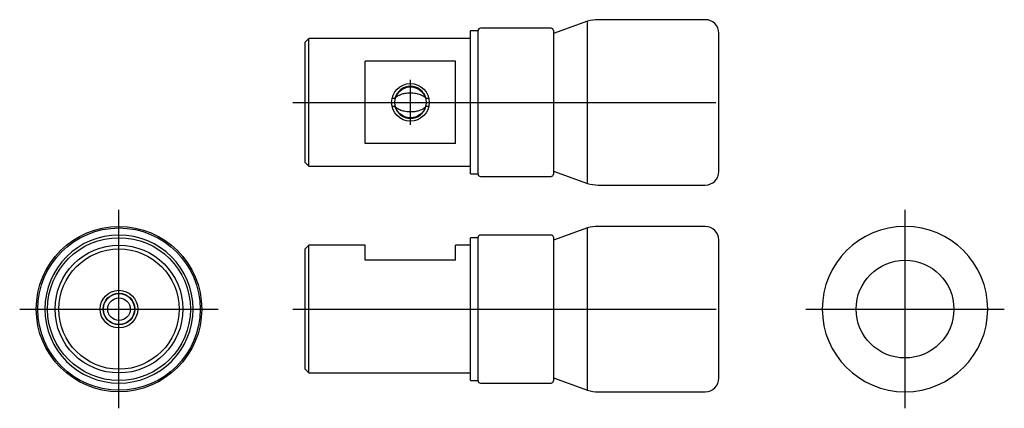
# Model space of a CAD drawing. Extents: x -61 to 70, y -13 to 38.
import ezdxf

# ---------------------------------------------------------------- set-up
doc = ezdxf.new("R2010")
doc.units = 0
doc.layers.get('0').update_dxf_attribs({"linetype": 'CONTINUOUS'})

# ---------------------------------------------------------------- blocks, each defined once
blk = doc.blocks.new('RBP017RCA-TV')
at = {"color": 7, "linetype": 'CONTINUOUS'}
for p, q in [((14.54, 10.79), (10, 9.15)), ((14.54, 0), (14.54, 10.79)), ((30.2, 11), (15.97, 11)), ((-1, 0), (-1, 9.5)), ((0, 9.5), (-1, 9.5)), ((0, -9.55), (0, 9.55)), ((9.7, 9.85), (0.3, 9.85)), ((10, 9.55), (10, -9.55)), ((32, 0), (32, 9.2)), ((-22.5, 8.5), (-23, 8)), ((-23, 0), (-23, 8)), ((-1, 8.5), (-22.5, 8.5)), ((-22.5, 0), (-22.5, 8.5)), ((-15, -5.48), (-15, 5.48)), ((-3, 5.48), (-15, 5.48)), ((-3, -5.48), (-3, 5.48)), ((-23, -8), (-23, 0)), ((-22.5, -8.5), (-22.5, 0)), ((-11.44, 0.54), (-11.06, 0.54)), ((-6.94, 0.54), (-6.56, 0.54)), ((-1, -9.5), (-1, 0)), ((14.54, -10.79), (14.54, 0)), ((32, -9.2), (32, 0)), ((-11.06, -0.54), (-11.44, -0.54)), ((-6.56, -0.54), (-6.94, -0.54)), ((-3, -5.48), (-15, -5.48)), ((-23, -8), (-22.5, -8.5)), ((-22.5, -8.5), (-1, -8.5)), ((10, -9.15), (14.54, -10.79)), ((-1, -9.5), (0, -9.5)), ((0.3, -9.85), (9.7, -9.85)), ((15.97, -11), (30.2, -11))]:
    blk.add_line(p, q, dxfattribs=at)
at = {"color": 2, "linetype": 'CONTINUOUS'}
for p, q in [((-9, -3), (-9, 3)), ((-24.65, 0), (1.15, 0)), ((-23.05, 0), (-22.45, 0)), ((-12, 0), (-6, 0)), ((-1.1, 0), (0.1, 0)), ((-0.64, 0), (10.64, 0)), ((9.55, 0), (14.99, 0)), ((14.55, 0), (31.62, 0))]:
    blk.add_line(p, q, dxfattribs=at)
blk.add_circle((-9, 0), 2.5, dxfattribs=at)
at = {"color": 7, "linetype": 'CONTINUOUS'}
blk.add_circle((-9, 0), 2.07, dxfattribs=at)
for centre, radius, start, end in [((15.97, 6), 5, 90, 106.6645), ((30.2, 9.2), 1.8, 0, 90), ((0.3, 9.55), 0.3, 90, 180), ((9.7, 9.55), 0.3, 0, 90), ((-9, 0), 2.13, 14.6304, 165.3696), ((-9, 0), 2.13, 194.6304, 345.3696), ((0.3, -9.55), 0.3, 180, 270), ((9.7, -9.55), 0.3, 270, 0), ((30.2, -9.2), 1.8, 270, 0), ((15.97, -6), 5, 253.3355, 270)]:
    blk.add_arc(centre, radius, start, end, dxfattribs=at)
for points, start_tangent, end_tangent in [([(-11.06, 0.54), (-10.93, 0.67), (-10.79, 0.79), (-10.46, 0.98), (-10.11, 1.12), (-9.84, 1.19), (-9.55, 1.24), (-9.27, 1.27), (-8.87, 1.27), (-8.48, 1.24), (-8.16, 1.19), (-7.85, 1.1), (-7.56, 0.99), (-7.33, 0.87), (-7.12, 0.72), (-6.94, 0.54)], (0.640412, 0.768032), (0.647187, -0.762331)), ([(-6.94, -0.54), (-7.06, -0.67), (-7.2, -0.79), (-7.53, -0.98), (-7.88, -1.11), (-8.15, -1.19), (-8.43, -1.24), (-8.71, -1.27), (-9.11, -1.27), (-9.5, -1.25), (-9.82, -1.19), (-10.12, -1.11), (-10.42, -1), (-10.66, -0.87), (-10.89, -0.71), (-11.06, -0.54)], (-0.640141, -0.768257), (-0.646567, 0.762857))]:
    blk.add_spline(points, degree=3, dxfattribs=dict(at, start_tangent=start_tangent, end_tangent=end_tangent))
blk = doc.blocks.new('RBP017RCA-RV')
at = {"color": 2, "linetype": 'CONTINUOUS'}
for p, q in [((0, -13.2), (0, 13.2)), ((-13.2, 0), (13.2, 0))]:
    blk.add_line(p, q, dxfattribs=at)
at = {"color": 7, "linetype": 'CONTINUOUS'}
blk.add_circle((0, 0), 6.5, dxfattribs=at)
for start, end in [(90, 270), (270, 90)]:
    blk.add_arc((0, 0), 11, start, end, dxfattribs=at)
blk = doc.blocks.new('RBP017RCA-LV')
at = {"color": 2, "linetype": 'CONTINUOUS'}
for p, q in [((0, -13.2), (0, 13.2)), ((0, -12.948002), (0, 12.948002)), ((0, -11.82), (0, 11.82)), ((0, -11.4), (0, 11.4)), ((0, -10.2), (0, 10.2)), ((0, -10.2), (0, 10.2)), ((0, -3), (0, 3)), ((-13.2, 0), (13.2, 0)), ((-12.948002, 0), (12.948002, 0)), ((-11.82, 0), (11.82, 0)), ((-11.4, 0), (11.4, 0)), ((-10.2, 0), (10.2, 0)), ((-10.2, 0), (10.2, 0)), ((-3, 0), (3, 0))]:
    blk.add_line(p, q, dxfattribs=at)
at = {"color": 7, "linetype": 'CONTINUOUS'}
for radius in [11, 10.790001, 9.5, 8.5, 8, 2.1, 2.067, 1.5]:
    blk.add_circle((0, 0), radius, dxfattribs=at)
at = {"color": 2, "linetype": 'CONTINUOUS'}
blk.add_circle((0, 0), 2.5, dxfattribs=at)
at = {"color": 7, "linetype": 'CONTINUOUS'}
for start, end in [(90, 270), (270, 90)]:
    blk.add_arc((0, 0), 9.85, start, end, dxfattribs=at)
blk = doc.blocks.new('RBP017RCA-FV')
at = {"color": 7, "linetype": 'CONTINUOUS'}
for p, q in [((14.537592, 10.790001), (10, 9.15)), ((14.537592, -10.790001), (14.537592, 10.790001)), ((30.2, 11), (15.971429, 11)), ((0, 9.5), (-1, 9.5)), ((-1, -9.5), (-1, 9.5)), ((0, -9.55), (0, 9.55)), ((9.7, 9.85), (0.3, 9.85)), ((10, 9.55), (10, -9.55)), ((32, -9.2), (32, 9.2)), ((-22.5, 8.5), (-23, 8)), ((-23, -8), (-23, 8)), ((-15, 8.5), (-22.5, 8.5)), ((-22.5, -8.5), (-22.5, 8.5)), ((-15, 6.5), (-15, 8.5)), ((-3, 6.5), (-3, 8.5)), ((-1, 8.5), (-3, 8.5)), ((-3, 6.5), (-15, 6.5)), ((-23, -8), (-22.5, -8.5)), ((-22.5, -8.5), (-1, -8.5)), ((10, -9.15), (14.537592, -10.790001)), ((-1, -9.5), (0, -9.5)), ((0.3, -9.85), (9.7, -9.85)), ((15.971429, -11), (30.2, -11))]:
    blk.add_line(p, q, dxfattribs=at)
at = {"color": 2, "linetype": 'CONTINUOUS'}
for p, q in [((-24.65, 0), (1.15, 0)), ((-23.05, 0), (-22.45, 0)), ((-1.1, 0), (0.1, 0)), ((-0.64, 0), (10.64, 0)), ((9.546241, 0), (14.991352, 0)), ((14.548571, 0), (31.622857, 0))]:
    blk.add_line(p, q, dxfattribs=at)
at = {"color": 7, "linetype": 'CONTINUOUS'}
for centre, radius, start, end in [((15.971429, 6), 5, 90, 106.664515), ((30.2, 9.2), 1.8, 0, 90), ((0.3, 9.55), 0.3, 90, 180), ((9.7, 9.55), 0.3, 0, 90), ((0.3, -9.55), 0.3, 180, 270), ((9.7, -9.55), 0.3, 270, 0), ((30.2, -9.2), 1.8, 270, 0), ((15.971429, -6), 5, 253.335485, 270)]:
    blk.add_arc(centre, radius, start, end, dxfattribs=at)

msp = doc.modelspace()

# ---------------------------------------------------------------- block references
at = {"linetype": 'ByBlock'}
for name, p in [('RBP017RCA-TV', (0, 27.5)), ('RBP017RCA-LV', (-47.75, 0)), ('RBP017RCA-RV', (56.75, 0)), ('RBP017RCA-FV', (0, 0))]:
    msp.add_blockref(name, p, dxfattribs=at)

doc.saveas('drawing.dxf')
